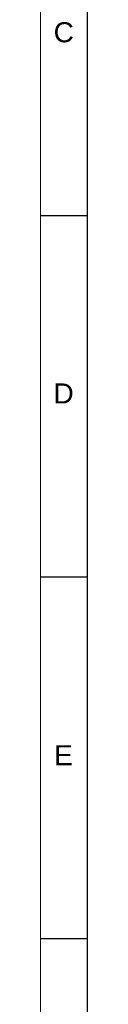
# Model space of a CAD drawing. Header units: millimetres. Extents: x 0 to 25230, y 0 to 17820.
# Tile 232 of 244: x 25020 to 25230, y 9426 to 13839. Entities that reach past the tile are written whole.
import ezdxf

# ---------------------------------------------------------------- set-up
doc = ezdxf.new("R2010")
doc.units = ezdxf.units.MM
doc.linetypes.add('SLD-Sólida', pattern=[0])
doc.layers.add('DETALHAMENTO', color=8, linetype='SLD-Sólida')
doc.styles.add('SLDTEXTSTYLE0', font='ARIAL.TTF')

msp = doc.modelspace()

# ---------------------------------------------------------------- linework, layer by layer
at = {"color": 7, "linetype": 'SLD-Sólida', "lineweight": 18, "ltscale": 30}
msp.add_line((25020, 210), (25020, 17610), dxfattribs=at)
at = {"layer": 'DETALHAMENTO', "color": 7, "ltscale": 30}
for p, q in [((25230, 12960), (25230, 14580)), ((25230, 12960), (25230, 14580)), ((25230, 12960), (25230, 14580)), ((25230, 11340), (25230, 12960)), ((25230, 11340), (25230, 12960)), ((25230, 11340), (25230, 12960)), ((25230, 9720), (25230, 11340)), ((25230, 9720), (25230, 11340)), ((25230, 9720), (25230, 11340)), ((25230, 8100), (25230, 9720)), ((25230, 8100), (25230, 9720)), ((25230, 8100), (25230, 9720))]:
    msp.add_line(p, q, dxfattribs=at)
at = {"layer": 'DETALHAMENTO', "color": 7, "linetype": 'SLD-Sólida', "ltscale": 30}
for p, q in [((25230, 12960), (25020, 12960)), ((25230, 11340), (25020, 11340)), ((25230, 9720), (25020, 9720))]:
    msp.add_line(p, q, dxfattribs=at)

# ---------------------------------------------------------------- texts
at = {"layer": 'DETALHAMENTO', "color": 7, "ltscale": 30, "char_height": 90, "attachment_point": 1, "style": 'SLDTEXTSTYLE0'}
for s, insert in [('C', (25078.5, 13827.9)), ('D', (25077.9, 12209)), ('E', (25081, 10587.2))]:
    msp.add_mtext(s, dxfattribs=dict(at, insert=insert))

doc.saveas('drawing.dxf')
